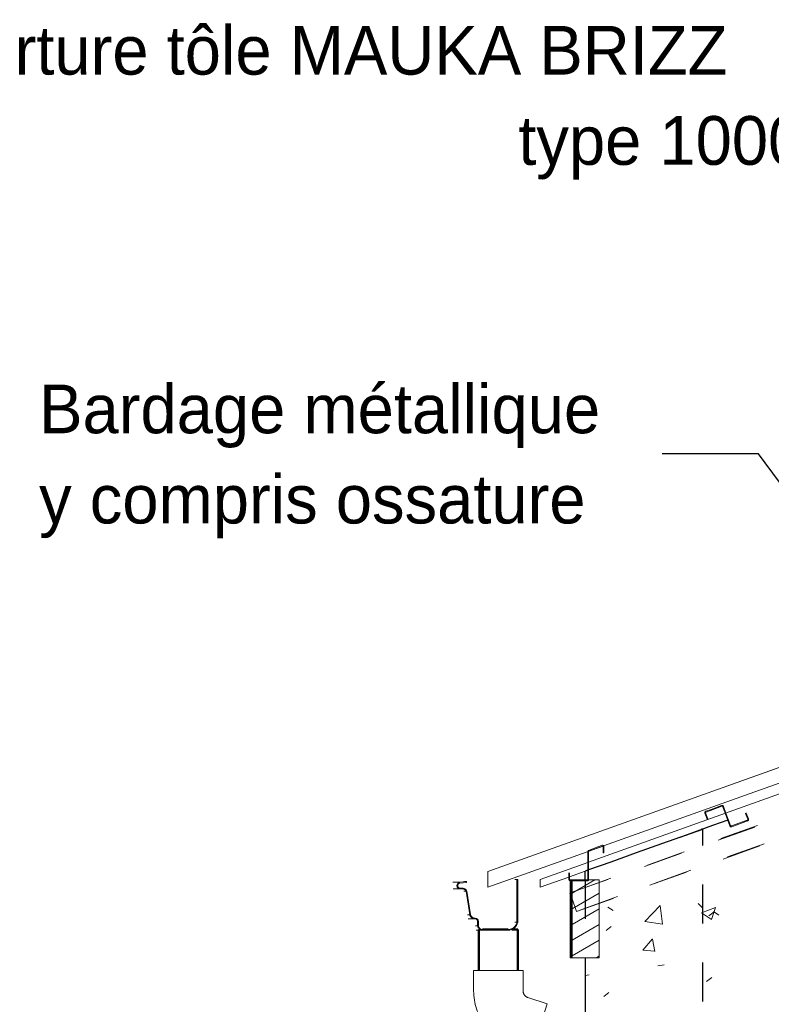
# Model space of a CAD drawing. Header units: metres. Extents: x -9.8 to 11.6, y 2.2 to 9.3.
# Tile 4 of 19: x -7.1 to -5.1, y 5.9 to 8.5. Entities that reach past the tile are written whole.
import ezdxf

# ---------------------------------------------------------------- set-up
doc = ezdxf.new("R2010")
doc.units = ezdxf.units.M
doc.linetypes.add('Tiret', pattern=[0.00635, 0.003175, -0.003175])
for name, color, linetype, lineweight in [('A-ROOF', 132, 'Continuous', 18), ('A-ROOF-PATT', 132, 'Continuous', 18), ('A-WALL', 113, 'Continuous', 25), ('A-WALL-HDLN', 110, 'Tiret', 25), ('A-WALL-PATT', 111, 'Continuous', 25), ('G-ANNO-TEXT', 231, 'Continuous', 9), ('P-PIPE', 3, 'Continuous', 50), ('S-BEAM', 12, 'Continuous', 18), ('S-BEAM-HDLN', 1, 'Continuous', 18)]:
    doc.layers.add(name, color=color, linetype=linetype, lineweight=lineweight)
doc.styles.add('Bodoni MT', font='BOD_R.TTF', dxfattribs={"height": 0.125})
pattern_1 = [(30, (-0.44757, 4.125), (-0.0175, 0.03031089), [])]

# ---------------------------------------------------------------- blocks, each defined once
blk = doc.blocks.new('Coude - PVC - Nom_ 40 - Standard-5041339-CCB_')
at = {"layer": 'P-PIPE', "lineweight": 18}
for p, q in [((-5.9007, 6.0159), (-5.9007, 5.9635)), ((-5.7737, 6.0159), (-5.9007, 6.0159)), ((-5.7737, 5.9635), (-5.7737, 6.0159)), ((-5.7119, 5.9308), (-5.7617, 5.947)), ((-5.7511, 5.81), (-5.7119, 5.9308)), ((-5.801, 5.8262), (-5.7511, 5.81))]:
    blk.add_line(p, q, dxfattribs=at)
at = {"layer": 'P-PIPE', "lineweight": 18, "flags": 128}
for points in [[(-5.9007, 5.9635), (-5.9006, 5.9577), (-5.9002, 5.952), (-5.8997, 5.9462), (-5.8988, 5.9405), (-5.8978, 5.9348), (-5.8966, 5.9292), (-5.8951, 5.9236), (-5.8934, 5.9181), (-5.8914, 5.9126), (-5.8893, 5.9073), (-5.8869, 5.902), (-5.8844, 5.8968), (-5.8816, 5.8918), (-5.8786, 5.8868), (-5.8755, 5.882), (-5.8721, 5.8773), (-5.8686, 5.8727), (-5.8649, 5.8683), (-5.861, 5.8641), (-5.8569, 5.8599), (-5.8527, 5.856), (-5.8483, 5.8522), (-5.8438, 5.8487), (-5.8391, 5.8453), (-5.8343, 5.842), (-5.8294, 5.839), (-5.8244, 5.8362), (-5.8192, 5.8336), (-5.814, 5.8312), (-5.8087, 5.829), (-5.8032, 5.827), (-5.801, 5.8262)], [(-5.7617, 5.947), (-5.7624, 5.9472), (-5.763, 5.9475), (-5.7636, 5.9478), (-5.7643, 5.9481), (-5.7649, 5.9484), (-5.7655, 5.9487), (-5.7661, 5.9491), (-5.7666, 5.9495), (-5.7672, 5.9499), (-5.7677, 5.9504), (-5.7682, 5.9509), (-5.7687, 5.9513), (-5.7692, 5.9518), (-5.7697, 5.9524), (-5.7701, 5.9529), (-5.7705, 5.9535), (-5.7709, 5.954), (-5.7713, 5.9546), (-5.7716, 5.9552), (-5.7719, 5.9558), (-5.7722, 5.9565), (-5.7725, 5.9571), (-5.7727, 5.9578), (-5.7729, 5.9584), (-5.7731, 5.9591), (-5.7733, 5.9598), (-5.7734, 5.9604), (-5.7735, 5.9611), (-5.7736, 5.9618), (-5.7737, 5.9625), (-5.7737, 5.9632), (-5.7737, 5.9635)]]:
    blk.add_lwpolyline(points, dxfattribs=at)

msp = doc.modelspace()

# ---------------------------------------------------------------- hatches: boundary and pattern name
at = {"layer": 'A-ROOF-PATT'}
msp.add_hatch(color=256, dxfattribs=at).paths.add_polyline_path([(-5.8639, 6.27), (-1.273, 7.91), (-1.273, 7.9133), (-4.5753, 6.7335), (-5.8431, 6.2775)])
at = {"layer": 'A-WALL-PATT', "lineweight": 18}
h = msp.add_hatch(dxfattribs=at)
h.set_pattern_fill('FP_2', color=256, style=0, pattern_type=2)
h.set_pattern_definition([(50, (-0.44757, 4.125), (0.364365, -0.031877), [0.0381, -0.4191]), (355, (-0.44757, 4.125), (-0.070485, 0.382117), [0.03048, -0.33528]), (100.451, (-0.4172, 4.122), (0.293886, 0.35023), [0.03238, -0.35618]), (46.184, (-0.44757, 4.227), (0.54216, -0.084084), [0.05715, -0.62865]), (96.636, (-0.4024, 4.22), (0.474805, 0.494854), [0.04857, -0.53427]), (351.184, (-0.44757, 4.227), (0.47481, 0.494846), [0.04572, -0.50292]), (21, (-0.39677, 4.201), (0.303226, -0.204528), [0.0381, -0.4191]), (326, (-0.39677, 4.201), (0.123607, 0.36838), [0.03048, -0.33528]), (71.451, (-0.3715, 4.184), (0.426833, 0.16384), [0.03238, -0.35618]), (37.5, (-0.44757, 4.125), (0.0061807, 0.1691082), [0.01676, -0.31445, 0.01676, -0.3236, -0.33655]), (37.5, (-0.44757, 4.125), (0.0061807, 0.1691082), [-0.67158, 0.01676, -0.31979]), (7.5, (-0.44757, 4.125), (0.1336414, 0.200358), [0.01676, -0.17729, 0.01676, -0.30683, -0.12827]), (7.5, (-0.44757, 4.125), (0.1336414, 0.200358), [-0.51765, 0.01676, -0.11151]), (327.5, (-0.56085, 4.125), (0.2711816, -0.0114606), [0.01676, -0.11024, 0.01676, -0.37948, -0.52578]), (327.5, (-0.56085, 4.125), (0.2711816, -0.0114606), [-0.52324, 0.01676, -0.50902]), (317.5, (-0.61165, 4.125), (0.296258, 0.050851), [0.01676, -0.14834, 0.01676, -0.24638, -0.37338]), (317.5, (-0.61165, 4.125), (0.296258, 0.050851), [-0.42824, 0.01676, -0.35662])])
h.paths.add_polyline_path([(-5.6144, 4.6743), (-5.3243, 4.8811), (-5.3243, 4.9286), (-5.4288, 4.8542), (-5.4201, 4.8418), (-5.4194, 4.8388), (-5.4222, 4.8354), (-5.4575, 4.8113), (-5.4593, 4.8109), (-5.4621, 4.8129), (-5.4703, 4.8246), (-5.6144, 4.722), (-5.6144, 4.682)])
h.paths.add_polyline_path([(-5.6144, 4.742), (-5.4797, 4.8379), (-5.4927, 4.8557), (-5.493, 4.8559), (-5.4956, 4.8548), (-5.5302, 4.8302), (-5.5305, 4.8297), (-5.5297, 4.8275), (-5.521, 4.8151), (-5.5227, 4.8139), (-5.5318, 4.827), (-5.5325, 4.8286), (-5.6144, 4.7701)])
h.paths.add_polyline_path([(-5.6144, 4.8101), (-5.4299, 4.9419), (-5.515, 4.9419), (-5.515, 5.6727), (-5.5285, 5.6727), (-5.5285, 5.7251), (-5.5319, 5.7353), (-5.5405, 5.7416), (-5.5904, 5.7578), (-5.5862, 5.7706), (-5.6144, 5.7798), (-5.6144, 4.9096)])
h.paths.add_polyline_path([(-5.459, 4.8129), (-5.4563, 4.814), (-5.4217, 4.8386), (-5.4214, 4.8391), (-5.4222, 4.8413), (-5.4304, 4.853), (-5.4687, 4.8257), (-5.4593, 4.8131)])
h.paths.add_polyline_path([(-5.478, 4.8391), (-5.0914, 5.1144), (-5.0914, 5.1435), (-5.4917, 4.8573), (-5.4898, 4.8559)])
h.paths.add_polyline_path([(-5.415, 4.9525), (-5.0914, 5.1835), (-5.0914, 6.1998), (-5.5782, 6.1998), (-5.5783, 6.0491), (-5.6144, 6.0491), (-5.6144, 5.8849), (-5.5553, 5.8657), (-5.5511, 5.8786), (-5.5013, 5.8624), (-5.4685, 5.847), (-5.4407, 5.8239), (-5.4194, 5.7946), (-5.4061, 5.761), (-5.4015, 5.7251), (-5.4015, 5.6727), (-5.415, 5.6727), (-5.415, 5.0859)])
h.paths.add_polyline_path([(-5.1034, 5.0386), (-5.0914, 5.0471), (-5.0914, 5.0944), (-5.1034, 5.0859)])
at = {"layer": 'S-BEAM'}
h = msp.add_hatch(dxfattribs=at)
h.set_pattern_fill('FP_9', color=55, style=0, pattern_type=2)
h.set_pattern_definition(pattern_1)
h.paths.add_polyline_path([(-5.6502, 6.2056), (-5.6502, 6.2161), (-5.6535, 6.2149)])
h.paths.add_polyline_path([(-1.2185, 7.7465), (-1.2077, 7.7504), (-1.2088, 7.7534)])
h = msp.add_hatch(dxfattribs=at)
h.set_pattern_fill('FP_50', color=55, style=0, pattern_type=2)
h.set_pattern_definition([(89.615, (-5.647, 4.125), (-0.00047366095, -0.03030750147), [])])
h.paths.add_polyline_path([(-5.6533, 6.0491), (-5.6482, 6.0495), (-5.6486, 6.2491), (-5.6533, 6.2491), (-5.6533, 6.2482), (-5.6525, 6.2484), (-5.6483, 6.248), (-5.6486, 6.246), (-5.6533, 6.246), (-5.6533, 6.215), (-5.6502, 6.2161), (-5.6502, 6.2056), (-5.6533, 6.2144), (-5.6533, 6.0495)])
h = msp.add_hatch(dxfattribs=at)
h.set_pattern_fill('FP_49', color=55, style=0, pattern_type=2)
h.set_pattern_definition([(30, (-0.44841, 4.125), (-0.0175, 0.0303109), [])])
h.paths.add_polyline_path([(-5.5782, 6.0491), (-5.5783, 6.2491), (-5.6482, 6.2491), (-5.6482, 6.0491), (-5.5783, 6.0491)])
h = msp.add_hatch(dxfattribs=at)
h.set_pattern_fill('FP_9', color=55, style=0, pattern_type=2)
h.set_pattern_definition(pattern_1)
h.paths.add_polyline_path([(-5.6535, 6.2149), (-5.6535, 6.2149), (-5.6525, 6.2153), (-5.6525, 6.2153)])

# ---------------------------------------------------------------- linework, layer by layer
at = {"layer": 'A-ROOF'}
for p, q in [((-1.2732, 7.9099), (-5.8639, 6.27)), ((-5.567, 6.3361), (-1.3853, 7.8299)), ((-5.0917, 6.478), (-5.6056, 6.2944)), ((-5.6056, 6.2744), (-5.2485, 6.402)), ((-5.8639, 6.23), (-5.5685, 6.3355)), ((-5.6076, 6.2937), (-5.73, 6.25)), ((-5.8639, 6.27), (-5.8639, 6.23)), ((-5.6546, 6.2569), (-5.6144, 6.2713)), ((-5.73, 6.23), (-5.6566, 6.2562)), ((-5.73, 6.25), (-5.73, 6.23))]:
    msp.add_line(p, q, dxfattribs=at)
at = {"layer": 'A-WALL'}
for p, q in [((-5.6076, 6.2737), (-5.6144, 6.2713)), ((-5.6144, 6.2491), (-5.6144, 6.2713)), ((-5.6144, 6.0491), (-5.6144, 5.8849))]:
    msp.add_line(p, q, dxfattribs=at)
at = {"layer": 'A-WALL', "flags": 128}
msp.add_lwpolyline([(-5.2485, 6.402), (-5.2877, 6.388), (-5.353, 6.3646), (-5.4184, 6.3413), (-5.4837, 6.318), (-5.549, 6.2946), (-5.6056, 6.2744)], dxfattribs=at)
at = {"layer": 'A-WALL-HDLN'}
for p, q in [((-5.3731, 6.3575), (-5.3128, 6.3791)), ((-5.3128, 4.9368), (-5.3128, 6.3791)), ((-5.6056, 6.2744), (-5.6075, 6.2737)), ((-5.6144, 6.2491), (-5.6144, 6.0492))]:
    msp.add_line(p, q, dxfattribs=at)
at = {"layer": 'A-WALL-HDLN', "flags": 128}
msp.add_lwpolyline([(-5.6144, 6.2713), (-5.6144, 6.2713), (-5.6144, 6.2713), (-5.6144, 6.2713)], dxfattribs=at)
at = {"layer": 'A-WALL-HDLN'}
msp.add_open_spline([(-5.3128, 6.3791), (-5.314, 6.3788), (-5.3152, 6.3784), (-5.3164, 6.3781)], degree=3, dxfattribs=at)
at = {"layer": 'G-ANNO-TEXT', "color": 250, "lineweight": 25}
for p, q in [((-5.1699, 7.3422), (-5.4172, 7.3422)), ((-4.3637, 6.255), (-5.1699, 7.3422))]:
    msp.add_line(p, q, dxfattribs=at)
at = {"layer": 'P-PIPE'}
for p, q in [((-5.8872, 6.1218), (-5.8872, 6.0159)), ((-5.8843, 6.1218), (-5.8872, 6.1218)), ((-5.8122, 6.1218), (-5.8779, 6.1218)), ((-5.7872, 6.1218), (-5.8029, 6.1218)), ((-5.7872, 6.0159), (-5.7872, 6.1218))]:
    msp.add_line(p, q, dxfattribs=at)
at = {"layer": 'S-BEAM'}
for p, q in [((-5.3074, 6.4233), (-5.3074, 6.4211)), ((-5.3071, 6.4198), (-5.3017, 6.4047)), ((-5.2913, 6.4298), (-5.3047, 6.4249)), ((-5.304, 6.423), (-5.2636, 6.4377)), ((-5.2611, 6.4365), (-5.2549, 6.4197)), ((-5.2531, 6.4204), (-5.2592, 6.4372)), ((-5.2549, 6.4197), (-5.2433, 6.3877)), ((-5.2414, 6.3883), (-5.2531, 6.4204)), ((-5.2008, 6.4201), (-5.2027, 6.4195)), ((-5.2027, 6.4195), (-5.1972, 6.4044)), ((-5.1954, 6.4051), (-5.2008, 6.4201)), ((-5.3017, 6.4047), (-5.2998, 6.4054)), ((-5.2998, 6.4054), (-5.2998, 6.406)), ((-5.1984, 6.4019), (-5.2389, 6.3872)), ((-5.2382, 6.3853), (-5.1978, 6.4)), ((-5.1951, 6.4037), (-5.1951, 6.4052)), ((-5.6076, 6.3218), (-5.6076, 6.25)), ((-5.5817, 6.3334), (-5.606, 6.3245)), ((-5.6056, 6.25), (-5.6056, 6.3216)), ((-5.605, 6.3228), (-5.5696, 6.3357)), ((-5.5686, 6.3346), (-5.5686, 6.3186)), ((-5.5686, 6.3186), (-5.5666, 6.3186)), ((-5.5666, 6.3346), (-5.5666, 6.3361)), ((-5.5666, 6.3186), (-5.5666, 6.3346)), ((-5.9362, 6.2426), (-5.9538, 6.2426)), ((-5.9362, 6.2406), (-5.9188, 6.2424)), ((-5.9188, 6.2444), (-5.9245, 6.2444)), ((-5.9188, 6.2424), (-5.9188, 6.2444)), ((-5.7895, 6.2496), (-5.7952, 6.2496)), ((-5.7875, 6.2496), (-5.7895, 6.2496)), ((-5.7895, 6.2496), (-5.7895, 6.1404)), ((-5.7875, 6.1402), (-5.7875, 6.2496)), ((-5.6546, 6.266), (-5.6566, 6.266)), ((-5.6566, 6.266), (-5.6566, 6.25)), ((-5.6546, 6.25), (-5.6546, 6.266)), ((-5.6533, 6.2491), (-5.6482, 6.2491)), ((-5.6482, 6.248), (-5.6526, 6.248)), ((-5.6526, 6.246), (-5.6482, 6.246)), ((-5.6482, 6.2491), (-5.6482, 6.0491)), ((-5.5782, 6.2491), (-5.6482, 6.2491)), ((-5.5782, 6.0491), (-5.5782, 6.2491)), ((-5.9531, 6.2255), (-5.9356, 6.2255)), ((-5.9435, 6.2353), (-5.9435, 6.2334)), ((-5.9415, 6.2334), (-5.9415, 6.2353)), ((-5.928, 6.2275), (-5.9356, 6.2275)), ((-5.9356, 6.2255), (-5.928, 6.2255)), ((-5.9203, 6.2196), (-5.9261, 6.2196)), ((-5.9203, 6.2196), (-5.9109, 6.1593)), ((-5.9089, 6.1597), (-5.9184, 6.22)), ((-5.6535, 6.2149), (-5.6502, 6.2161)), ((-5.6502, 6.2056), (-5.6535, 6.2149)), ((-5.9109, 6.1593), (-5.9166, 6.1593)), ((-5.9147, 6.1486), (-5.8971, 6.1486)), ((-5.8905, 6.142), (-5.8905, 6.1311)), ((-5.8885, 6.1313), (-5.8885, 6.142)), ((-5.8905, 6.1311), (-5.8962, 6.1311)), ((-5.8945, 6.1196), (-5.877, 6.1196)), ((-5.812, 6.1216), (-5.877, 6.1216)), ((-5.877, 6.1196), (-5.812, 6.1196)), ((-5.7895, 6.1404), (-5.7952, 6.1404)), ((-5.6482, 6.0491), (-5.6533, 6.0491)), ((-5.6482, 6.0491), (-5.5782, 6.0491))]:
    msp.add_line(p, q, dxfattribs=at)
for centre, major_axis, ratio, start_param, end_param in [((-5.3034, 6.4211), (0.004, 0), 1, 1.919927, 3.490659), ((-5.3034, 6.4211), (0.002, 0), 1, 1.919862, 3.490659), ((-5.263, 6.4358), (0.004, 0), 1, 0.349066, 1.919862), ((-5.263, 6.4358), (0.002, 0), 1, 0.349066, 1.919862), ((-5.1991, 6.4037), (0.002, 0), 1, 5.061455, 6.632251), ((-5.1991, 6.4037), (0.004, 0), 1, 5.061455, 6.632188), ((-5.2395, 6.389), (0.004, 0), 1, 3.490659, 5.061455), ((-5.2395, 6.389), (0.002, 0), 1, 3.490659, 5.061455), ((-5.6035, 6.3212), (0.00416, 0), 1, 2.222526, 3.009694), ((-5.6035, 6.3212), (0.00216, 0), 1, 2.341569, 2.958352), ((-5.5696, 6.3346), (0.00304, 0), 1, 0, 1.70914), ((-5.5696, 6.3346), (0.00104, 0), 1, 0, 1.558623), ((-5.9362, 6.2353), (0, 0.00728), 0.999992, 0.162118, 0.523591), ((-5.6526, 6.25), (0.004, 0), 1, 3.141593, 4.712389), ((-5.6526, 6.25), (0.002, 0), 1, 3.141593, 4.712389), ((-5.6096, 6.25), (0.002, 0), 1, 5.810541, 6.283185), ((-5.6096, 6.25), (0.004, 0), 1, 6.046863, 6.283185), ((-5.9362, 6.2353), (0, 0.00728), 0.999992, 0.523645, 1.570796), ((-5.9362, 6.2353), (0, 0.0053), 0.999992, 0, 1.570796), ((-5.9356, 6.2334), (0, 0.00591), 0.999992, 1.570796, 3.141593), ((-5.928, 6.2176), (0, 0.0099), 0.999992, 4.956735, 6.283185), ((-5.928, 6.2176), (0, 0.0079), 0.999992, 5.406096, 6.107693), ((-5.928, 6.2176), (0, 0.0079), 0.999992, 4.967552, 5.094948), ((-5.8971, 6.1628), (0, 0.0142), 0.999992, 1.820334, 2.116806), ((-5.8971, 6.1628), (0, 0.0122), 0.999992, 1.827774, 3.141593), ((-5.8971, 6.1628), (0, 0.0142), 0.999992, 2.267974, 2.701171), ((-5.8971, 6.1628), (0, 0.0142), 0.999992, 3.050757, 3.141593), ((-5.8971, 6.142), (0, 0.00867), 0.999992, 4.712389, 6.283185), ((-5.8971, 6.142), (0, 0.00667), 0.999992, 4.712389, 6.283185), ((-5.877, 6.1333), (0, 0.0137), 0.999992, 1.732025, 2.130489), ((-5.877, 6.1333), (0, 0.0117), 0.999992, 1.745329, 3.141593), ((-5.877, 6.1333), (0, 0.0137), 0.999992, 2.396115, 2.671737), ((-5.877, 6.1333), (0, 0.0137), 0.999992, 2.763775, 3.141593), ((-5.812, 6.1445), (0, 0.0249), 0.999992, 3.141593, 4.537675), ((-5.812, 6.1445), (0, 0.0229), 0.999992, 3.245202, 3.715963), ((-5.812, 6.1445), (0, 0.0229), 0.999992, 4.298741, 4.530181)]:
    msp.add_ellipse(centre, major_axis=major_axis, ratio=ratio, start_param=start_param, end_param=end_param, dxfattribs=at)
at = {"layer": 'S-BEAM-HDLN', "linetype": 'Tiret'}
for p, q in [((-5.6423, 6.219), (-1.601, 7.6759)), ((-5.6501, 6.2161), (-1.6373, 7.65)), ((-5.6254, 6.1719), (-1.7514, 7.5685)), ((-5.6367, 6.1678), (-1.7862, 7.5437)), ((-5.2998, 6.4054), (-5.3052, 6.4205)), ((-5.2643, 6.4396), (-5.2913, 6.4298)), ((-5.2027, 6.4195), (-5.2027, 6.4201)), ((-5.2008, 6.4201), (-5.2008, 6.4207)), ((-5.1951, 6.4052), (-5.1951, 6.4059)), ((-5.606, 6.325), (-5.606, 6.3245)), ((-5.5701, 6.3376), (-5.5816, 6.3334)), ((-5.9188, 6.2444), (-5.9362, 6.2426)), ((-5.6566, 6.2665), (-5.6566, 6.266)), ((-5.6546, 6.2665), (-5.6546, 6.266)), ((-5.6096, 6.248), (-5.6482, 6.248)), ((-5.6482, 6.246), (-5.6096, 6.246)), ((-5.6483, 6.2005), (-5.6509, 6.2078)), ((-5.6483, 6.2003), (-5.6502, 6.2056)), ((-5.6365, 6.1679), (-5.6482, 6.2003)), ((-5.6367, 6.1678), (-5.6482, 6.2001))]:
    msp.add_line(p, q, dxfattribs=at)
for centre, major_axis, ratio, start_param, end_param in [((-5.9362, 6.2353), (0, 0.00728), 0.999992, 0, 0.155223), ((-5.6096, 6.25), (0.002, 0), 1, 4.712389, 5.759587), ((-5.6096, 6.25), (0.004, 0), 1, 4.712389, 6.034318), ((-5.9356, 6.2334), (0, 0.00791), 0.999992, 1.570796, 2.094395), ((-5.9356, 6.2334), (0, 0.00791), 0.999992, 2.094435, 3.141593), ((-5.928, 6.2176), (0, 0.0079), 0.999992, 6.114024, 6.283185), ((-5.928, 6.2176), (0, 0.0079), 0.999992, 5.10128, 5.406096), ((-5.8971, 6.1628), (0, 0.0142), 0.999992, 2.120328, 2.260738), ((-5.8971, 6.1628), (0, 0.0142), 0.999992, 2.701172, 3.047235), ((-5.877, 6.1333), (0, 0.0137), 0.999992, 2.134152, 2.392451), ((-5.877, 6.1333), (0, 0.0137), 0.999992, 2.671752, 2.760112), ((-5.812, 6.1445), (0, 0.0229), 0.999992, 3.141593, 3.243015), ((-5.812, 6.1445), (0, 0.0229), 0.999992, 3.71815, 4.296554)]:
    msp.add_ellipse(centre, major_axis=major_axis, ratio=ratio, start_param=start_param, end_param=end_param, dxfattribs=at)

# ---------------------------------------------------------------- block references
at = {"layer": 'P-PIPE', "lineweight": 18}
msp.add_blockref('Coude - PVC - Nom_ 40 - Standard-5041339-CCB_', (0, 0), dxfattribs=at)

# ---------------------------------------------------------------- texts
at = {"layer": 'G-ANNO-TEXT', "color": 7, "lineweight": 25, "char_height": 0.125, "attachment_point": 1, "style": 'Bodoni MT', "bg_fill": 3, "box_fill_scale": 1.25, "bg_fill_color": 256, "bg_fill_true_color": 13158600, "bg_fill_transparency": 0}
for s, insert, width in [('Couverture tôle MAUKA BRIZZ', (-7.5622, 8.4407), 3.274893), ('type 1000P', (-5.7862, 8.2092), 1.122362)]:
    msp.add_mtext(s, dxfattribs=dict(at, insert=insert, width=width))
at = {"layer": 'G-ANNO-TEXT', "color": 7, "lineweight": 25, "char_height": 0.125, "attachment_point": 1, "style": 'Bodoni MT'}
for s, insert, width in [('Bardage métallique', (-7.0162, 7.5202), 1.928058), ('y compris ossature', (-7.0162, 7.2886), 1.831856)]:
    msp.add_mtext(s, dxfattribs=dict(at, insert=insert, width=width))

doc.saveas('drawing.dxf')
